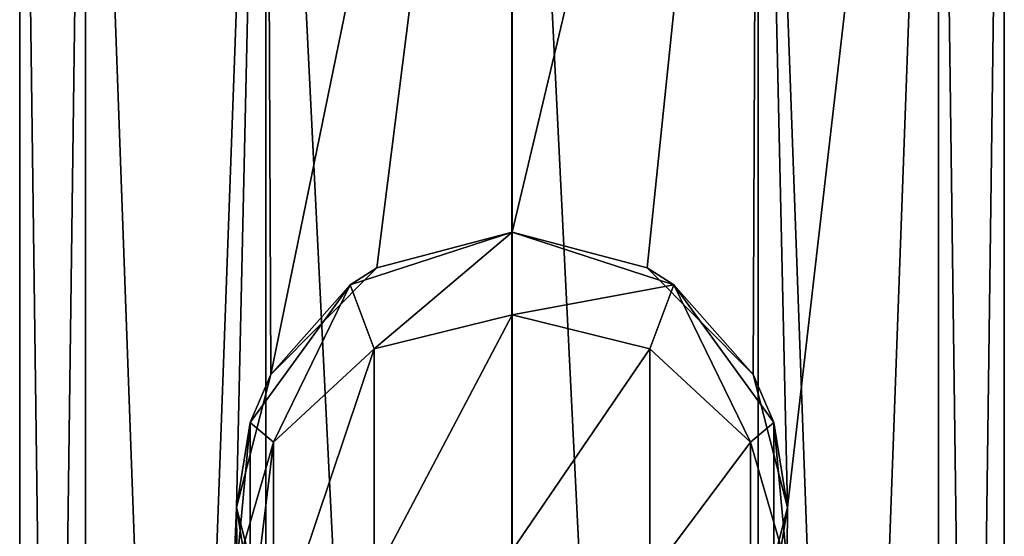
# Model space of a CAD drawing. Header units: metres. Extents: x -26 to 26, y -191 to 67.
# Tile 5 of 6: x -22 to 22, y -21 to 3. Entities that reach past the tile are written whole.
import ezdxf

# ---------------------------------------------------------------- set-up
doc = ezdxf.new("R2010")
doc.units = ezdxf.units.M
doc.layers.add('solid_10531022', color=7, linetype='CONTINUOUS')

msp = doc.modelspace()

# ---------------------------------------------------------------- linework, layer by layer
at = {"layer": 'solid_10531022'}
for points in [[(-19.355635, -185.5, 11.175054), (-22.35, 40), (-22.35, -185.5)], [(-19.355635, 40, -11.175054), (-22.35, -185.5), (-22.35, 40)], [(-19.355635, 40, -11.175054), (-19.355629, -185.5, -11.175066), (-22.35, -185.5)], [(-19.355635, -185.5, 11.175054), (-19.355629, 40, 11.175066), (-22.35, 40)], [(-19.355635, -185.5, 11.175054), (-11.174869, -185.5, 19.355728), (-19.355629, 40, 11.175066)], [(-19.355635, 40, -11.175054), (-11.174869, 40, -19.355728), (-19.355629, -185.5, -11.175066)], [(-11.174869, -185.5, 19.355728), (-11.174864, 40, 19.35573), (-19.355629, 40, 11.175066)], [(-12.500051, -19.499985, -18.52758), (-19.355629, -185.5, -11.175066), (-11.174869, 40, -19.355728)], [(-10.945521, -13.463066, -19.486355), (-12.500051, -19.499985, -18.52758), (-11.174869, 40, -19.355728)], [(-11.174869, -185.5, 19.355728), (0.000002, -185.5, 22.349997), (-11.174864, 40, 19.35573)], [(-10.945521, -13.463066, -19.486355), (-11.174869, 40, -19.355728), (0.000002, 40, -22.349997)], [(0.000002, -185.5, 22.349997), (-0.000002, 40, 22.349997), (-11.174864, 40, 19.35573)], [(-6.1413, -8.612608, -21.489693), (-10.945521, -13.463066, -19.486355), (0.000002, 40, -22.349997)], [(-6.1413, -8.612608, -21.489693), (0.000002, 40, -22.349997), (0, -7, -22.35)], [(11.174864, -185.5, 19.35573), (11.174869, 40, 19.355728), (-0.000002, 40, 22.349997)], [(0.000002, -185.5, 22.349997), (11.174864, -185.5, 19.35573), (-0.000002, 40, 22.349997)], [(0, -7, -22.35), (0.000002, 40, -22.349997), (11.174864, 40, -19.35573)], [(6.141362, -8.612642, -21.489676), (0, -7, -22.35), (11.174864, 40, -19.35573)], [(10.945602, -13.463214, -19.486311), (6.141362, -8.612642, -21.489676), (11.174864, 40, -19.35573)], [(12.500051, -19.500015, -18.52758), (10.945602, -13.463214, -19.486311), (11.174864, 40, -19.35573)], [(11.174864, -185.5, 19.35573), (19.355629, -185.5, 11.175066), (11.174869, 40, 19.355728)], [(12.500051, -19.500015, -18.52758), (11.174864, 40, -19.35573), (19.355629, 40, -11.175066)], [(19.355629, -185.5, 11.175066), (19.355635, 40, 11.175054), (11.174869, 40, 19.355728)], [(19.355629, 40, -11.175066), (19.355635, -185.5, -11.175054), (11.174869, -185.5, -19.355728)], [(12.500051, -19.500015, -18.52758), (19.355629, 40, -11.175066), (11.174869, -185.5, -19.355728)], [(19.355629, -185.5, 11.175066), (22.35, -185.5), (19.355635, 40, 11.175054)], [(19.355629, 40, -11.175066), (22.35, 40), (19.355635, -185.5, -11.175054)], [(22.35, -185.5), (22.35, 40), (19.355635, 40, 11.175054)], [(19.355635, -185.5, -11.175054), (22.35, 40), (22.35, -185.5)], [(-7.347316, -9.387287, -170.850006), (-6.1413, -8.612608, -21.489693), (0, -7, -22.35)], [(-7.347316, -9.387287, -170.850006), (0, -7, -22.35), (0, -7, -170.850006)], [(-6.25, -12.299623, -189.213348), (-7.347316, -9.387287, -170.850006), (0, -7, -170.850006)], [(-6.25, -12.299623, -189.213348), (0, -7, -170.850006), (0, -10.75056, -189.849716)], [(0, -7, -170.850006), (0, -7, -22.35), (6.141362, -8.612642, -21.489676)], [(0, -7, -170.850006), (6.141362, -8.612642, -21.489676), (7.347316, -9.387287, -170.850006)], [(0, -7, -170.850006), (7.347316, -9.387287, -170.850006), (0, -10.75056, -189.849716)], [(-7.347316, -9.387287, -170.850006), (-10.945521, -13.463066, -19.486355), (-6.1413, -8.612608, -21.489693)], [(7.347316, -9.387287, -170.850006), (6.141362, -8.612642, -21.489676), (10.945602, -13.463214, -19.486311)], [(-7.347316, -9.387287, -170.850006), (-11.888206, -15.637287, -170.850006), (-10.945521, -13.463066, -19.486355)], [(-10.825317, -16.53174, -187.474747), (-11.888206, -15.637287, -170.850006), (-7.347316, -9.387287, -170.850006)], [(-10.825317, -16.53174, -187.474747), (-7.347316, -9.387287, -170.850006), (-6.25, -12.299623, -189.213348)], [(7.347316, -9.387287, -170.850006), (6.25, -12.299623, -189.213348), (0, -10.75056, -189.849716)], [(7.347316, -9.387287, -170.850006), (10.825317, -16.53174, -187.474747), (6.25, -12.299623, -189.213348)], [(7.347316, -9.387287, -170.850006), (10.945602, -13.463214, -19.486311), (11.888206, -15.637287, -170.850006)], [(7.347316, -9.387287, -170.850006), (11.888206, -15.637287, -170.850006), (10.825317, -16.53174, -187.474747)], [(-6.25, -22.643864, -204.835175), (0, -10.75056, -189.849716), (0, -21.453276, -206.012909)], [(-6.25, -12.299623, -189.213348), (0, -10.75056, -189.849716), (-6.25, -22.643864, -204.835175)], [(0, -10.75056, -189.849716), (6.25, -12.299623, -189.213348), (0, -21.453276, -206.012909)], [(-6.25, -12.299623, -189.213348), (-6.25, -22.643864, -204.835175), (-10.825317, -25.896616, -201.617554)], [(-10.825317, -16.53174, -187.474747), (-6.25, -12.299623, -189.213348), (-10.825317, -25.896616, -201.617554)], [(6.25, -12.299623, -189.213348), (6.25, -22.643864, -204.835175), (0, -21.453276, -206.012909)], [(6.25, -12.299623, -189.213348), (10.825317, -16.53174, -187.474747), (6.25, -22.643864, -204.835175)], [(-11.888206, -15.637287, -170.850006), (-12.500051, -19.499985, -18.52758), (-10.945521, -13.463066, -19.486355)], [(11.888206, -15.637287, -170.850006), (10.945602, -13.463214, -19.486311), (12.500051, -19.500015, -18.52758)], [(-11.888206, -15.637287, -170.850006), (-11.888206, -23.362713, -170.850006), (-12.500051, -19.499985, -18.52758)], [(-12.5, -22.31292, -185.099792), (-11.888206, -23.362713, -170.850006), (-11.888206, -15.637287, -170.850006)], [(-12.5, -22.31292, -185.099792), (-11.888206, -15.637287, -170.850006), (-10.825317, -16.53174, -187.474747)], [(11.888206, -15.637287, -170.850006), (12.5, -22.31292, -185.099792), (10.825317, -16.53174, -187.474747)], [(11.888206, -15.637287, -170.850006), (12.500051, -19.500015, -18.52758), (11.888206, -23.362713, -170.850006)], [(11.888206, -15.637287, -170.850006), (11.888206, -23.362713, -170.850006), (12.5, -22.31292, -185.099792)], [(-10.825317, -16.53174, -187.474747), (-10.825317, -25.896616, -201.617554), (-12.5, -30.339956, -197.222183)], [(-12.5, -22.31292, -185.099792), (-10.825317, -16.53174, -187.474747), (-12.5, -30.339956, -197.222183)], [(10.825317, -16.53174, -187.474747), (10.825317, -25.896616, -201.617554), (6.25, -22.643864, -204.835175)], [(10.825317, -16.53174, -187.474747), (12.5, -22.31292, -185.099792), (10.825317, -25.896616, -201.617554)], [(-12.500051, -19.499985, -18.52758), (-11.174864, -185.5, -19.35573), (-19.355629, -185.5, -11.175066)], [(-12.500051, -19.499985, -18.52758), (-10.945591, -25.536806, -19.486317), (-11.174864, -185.5, -19.35573)], [(-11.888206, -23.362713, -170.850006), (-10.945591, -25.536806, -19.486317), (-12.500051, -19.499985, -18.52758)], [(10.945533, -25.536915, -19.486349), (12.500051, -19.500015, -18.52758), (11.174869, -185.5, -19.355728)], [(11.888206, -23.362713, -170.850006), (12.500051, -19.500015, -18.52758), (10.945533, -25.536915, -19.486349)]]:
    msp.add_3dface(points, dxfattribs=at)

doc.saveas('drawing.dxf')
